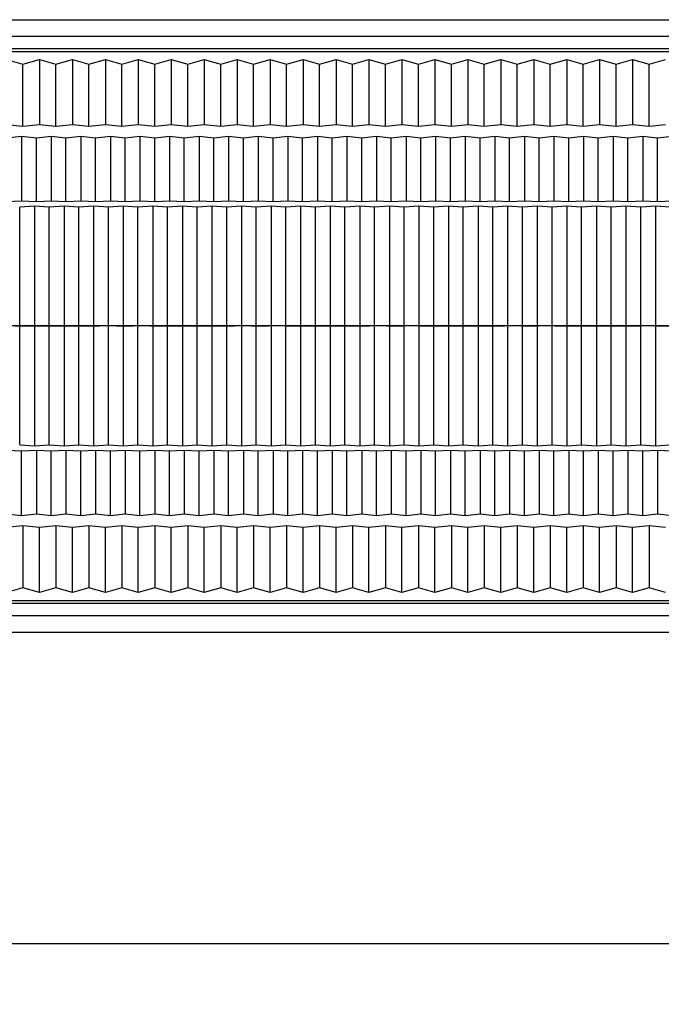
# Model space of a CAD drawing. Header units: millimetres. Extents: x 2355 to 2756, y -2363 to -2080.
# Tile 5 of 15: x 2477 to 2508, y -2287 to -2241. Entities that reach past the tile are written whole.
import ezdxf

# ---------------------------------------------------------------- set-up
doc = ezdxf.new("R2010")
doc.units = ezdxf.units.MM
doc.linetypes.add('CENTER', pattern=[50.8, 31.75, -6.35, 6.35, -6.35])
doc.layers.add('dim', color=82, linetype='Continuous', lineweight=18)
doc.styles.get("Standard").update_dxf_attribs({"font": 'txt', "bigfont": 'gbcbig.shx'})
doc.styles.add('尺寸', font='romans.shx', dxfattribs={"width": 0.85})
doc.dimstyles.get("Standard").update_dxf_attribs({"dimtxt": 1.2, "dimasz": 0.1875, "dimexe": 0.18, "dimexo": 0.0625, "dimgap": 0.09, "dimtad": 0, "dimtih": 1, "dimtoh": 1, "dimdsep": 46, "dimtxsty": 'Standard', "dimcen": 0.09, "dimadec": 0, "dimazin": 0, "dimtp": 0.01, "dimtm": 0.01, "dimtfac": 1, "dimtofl": 0, "dimtmove": 0, "dimatfit": 3, "dimfxl": 1, "dimtolj": 1, "dimarcsym": 0})

# ---------------------------------------------------------------- blocks, each defined once
blk = doc.blocks.new('*D18')
at = {"layer": 'Defpoints', "color": 0, "ltscale": 0.05}
for p in [(2393.863, -2269.851), (2674.663, -2269.851), (2674.663, -2284.584)]:
    blk.add_point(p, dxfattribs=at)
at = {"layer": 'dim', "color": 3, "lineweight": 25, "ltscale": 0.05}
for p, q in [((2393.863, -2270.601), (2393.863, -2285.334)), ((2674.663, -2270.601), (2674.663, -2285.334)), ((2396.863, -2284.584), (2516.438, -2284.584)), ((2671.663, -2284.584), (2552.089, -2284.584))]:
    blk.add_line(p, q, dxfattribs=at)
at = {"layer": 'dim', "color": 3, "ltscale": 0.05}
for points in [[(2396.863, -2284.084), (2396.863, -2285.084), (2393.863, -2284.584)], [(2671.663, -2284.084), (2671.663, -2285.084), (2674.663, -2284.584)]]:
    blk.add_solid(points, dxfattribs=at)
at = {"layer": 'dim', "color": 3, "ltscale": 0.05, "insert": (2534.263, -2284.584), "char_height": 3.75, "attachment_point": 5, "style": '尺寸', "bg_fill": 3, "box_fill_scale": 1.1, "bg_fill_color": 256, "bg_fill_true_color": 13158600, "bg_fill_transparency": 3276846}
blk.add_mtext('\\A1;280.8±0.20(A)', dxfattribs=at)
blk = doc.blocks.new('2011.2.2.2.2')
at = {"color": 3, "lineweight": -2, "ltscale": 0.15}
for p, q in [((0, 0), (-1.256, 0.336)), ((-0.75, 0), (-1.256, 0.336)), ((0, 0), (-1.256, -0.335)), ((-0.75, 0), (-1.256, -0.335)), ((0, 0), (-1, 0))]:
    blk.add_line(p, q, dxfattribs=at)

msp = doc.modelspace()

# ---------------------------------------------------------------- linework, layer by layer
at = {"color": 7, "linetype": 'Continuous'}
for p, q in [((2472.503, -2240.851), (2594.563, -2240.851)), ((2393.863, -2241.631), (2674.663, -2241.631)), ((2674.663, -2242.229), (2393.863, -2242.229)), ((2393.863, -2242.36), (2674.663, -2242.36)), ((2476.543, -2242.731), (2477.323, -2242.955)), ((2477.323, -2242.955), (2478.103, -2242.731)), ((2478.103, -2242.731), (2478.103, -2245.812)), ((2478.103, -2242.731), (2478.883, -2242.955)), ((2478.883, -2242.955), (2479.663, -2242.731)), ((2479.663, -2242.731), (2479.663, -2245.812)), ((2479.663, -2242.731), (2480.443, -2242.955)), ((2480.443, -2242.955), (2481.223, -2242.731)), ((2481.223, -2242.731), (2481.223, -2245.812)), ((2481.223, -2242.731), (2482.003, -2242.955)), ((2482.003, -2242.955), (2482.783, -2242.731)), ((2482.783, -2242.731), (2482.783, -2245.812)), ((2482.783, -2242.731), (2483.563, -2242.955)), ((2483.563, -2242.955), (2484.343, -2242.731)), ((2484.343, -2242.731), (2484.343, -2245.812)), ((2484.343, -2242.731), (2485.123, -2242.955)), ((2485.123, -2242.955), (2485.903, -2242.731)), ((2485.903, -2242.731), (2485.903, -2245.812)), ((2485.903, -2242.731), (2486.683, -2242.955)), ((2486.683, -2242.955), (2487.463, -2242.731)), ((2487.463, -2242.731), (2487.463, -2245.812)), ((2487.463, -2242.731), (2488.243, -2242.955)), ((2488.243, -2242.955), (2489.023, -2242.731)), ((2489.023, -2242.731), (2489.023, -2245.812)), ((2489.023, -2242.731), (2489.803, -2242.955)), ((2489.803, -2242.955), (2490.583, -2242.731)), ((2490.583, -2242.731), (2490.583, -2245.812)), ((2490.583, -2242.731), (2491.363, -2242.955)), ((2491.363, -2242.955), (2492.143, -2242.731)), ((2492.143, -2242.731), (2492.143, -2245.812)), ((2492.143, -2242.731), (2492.923, -2242.955)), ((2492.923, -2242.955), (2493.703, -2242.731)), ((2493.703, -2242.731), (2493.703, -2245.812)), ((2493.703, -2242.731), (2494.483, -2242.955)), ((2494.483, -2242.955), (2495.263, -2242.731)), ((2495.263, -2242.731), (2495.263, -2245.812)), ((2495.263, -2242.731), (2496.043, -2242.955)), ((2496.043, -2242.955), (2496.823, -2242.731)), ((2496.823, -2242.731), (2496.823, -2245.812)), ((2496.823, -2242.731), (2497.603, -2242.955)), ((2497.603, -2242.955), (2498.383, -2242.731)), ((2498.383, -2242.731), (2498.383, -2245.812)), ((2498.383, -2242.731), (2499.163, -2242.955)), ((2499.163, -2242.955), (2499.943, -2242.731)), ((2499.943, -2242.731), (2499.943, -2245.812)), ((2499.943, -2242.731), (2500.723, -2242.955)), ((2500.723, -2242.955), (2501.503, -2242.731)), ((2501.503, -2242.731), (2501.503, -2245.812)), ((2501.503, -2242.731), (2502.283, -2242.955)), ((2502.283, -2242.955), (2503.063, -2242.731)), ((2503.063, -2242.731), (2503.063, -2245.812)), ((2503.063, -2242.731), (2503.843, -2242.955)), ((2503.843, -2242.955), (2504.623, -2242.731)), ((2504.623, -2242.731), (2504.623, -2245.812)), ((2504.623, -2242.731), (2505.403, -2242.955)), ((2505.403, -2242.955), (2506.183, -2242.731)), ((2506.183, -2242.731), (2506.183, -2245.812)), ((2506.183, -2242.731), (2506.963, -2242.955)), ((2506.963, -2242.955), (2507.743, -2242.731)), ((2477.323, -2245.885), (2477.323, -2242.955)), ((2478.883, -2245.885), (2478.883, -2242.955)), ((2480.443, -2245.885), (2480.443, -2242.955)), ((2482.003, -2245.885), (2482.003, -2242.955)), ((2483.563, -2245.885), (2483.563, -2242.955)), ((2485.123, -2245.885), (2485.123, -2242.955)), ((2486.683, -2245.885), (2486.683, -2242.955)), ((2488.243, -2245.885), (2488.243, -2242.955)), ((2489.803, -2245.885), (2489.803, -2242.955)), ((2491.363, -2245.885), (2491.363, -2242.955)), ((2492.923, -2245.885), (2492.923, -2242.955)), ((2494.483, -2245.885), (2494.483, -2242.955)), ((2496.043, -2245.885), (2496.043, -2242.955)), ((2497.603, -2245.885), (2497.603, -2242.955)), ((2499.163, -2245.885), (2499.163, -2242.955)), ((2500.723, -2245.885), (2500.723, -2242.955)), ((2502.283, -2245.885), (2502.283, -2242.955)), ((2503.843, -2245.885), (2503.843, -2242.955)), ((2505.403, -2245.885), (2505.403, -2242.955)), ((2506.963, -2245.885), (2506.963, -2242.955)), ((2476.543, -2245.812), (2477.323, -2245.885)), ((2477.323, -2245.885), (2478.103, -2245.812)), ((2478.103, -2245.812), (2478.883, -2245.885)), ((2478.883, -2245.885), (2479.663, -2245.812)), ((2479.663, -2245.812), (2480.443, -2245.885)), ((2480.443, -2245.885), (2481.223, -2245.812)), ((2481.223, -2245.812), (2482.003, -2245.885)), ((2482.003, -2245.885), (2482.783, -2245.812)), ((2482.783, -2245.812), (2483.563, -2245.885)), ((2483.563, -2245.885), (2484.343, -2245.812)), ((2484.343, -2245.812), (2485.123, -2245.885)), ((2485.123, -2245.885), (2485.903, -2245.812)), ((2485.903, -2245.812), (2486.683, -2245.885)), ((2486.683, -2245.885), (2487.463, -2245.812)), ((2487.463, -2245.812), (2488.243, -2245.885)), ((2488.243, -2245.885), (2489.023, -2245.812)), ((2489.023, -2245.812), (2489.803, -2245.885)), ((2489.803, -2245.885), (2490.583, -2245.812)), ((2490.583, -2245.812), (2491.363, -2245.885)), ((2491.363, -2245.885), (2492.143, -2245.812)), ((2492.143, -2245.812), (2492.923, -2245.885)), ((2492.923, -2245.885), (2493.703, -2245.812)), ((2493.703, -2245.812), (2494.483, -2245.885)), ((2494.483, -2245.885), (2495.263, -2245.812)), ((2495.263, -2245.812), (2496.043, -2245.885)), ((2496.043, -2245.885), (2496.823, -2245.812)), ((2496.823, -2245.812), (2497.603, -2245.885)), ((2497.603, -2245.885), (2498.383, -2245.812)), ((2498.383, -2245.812), (2499.163, -2245.885)), ((2499.163, -2245.885), (2499.943, -2245.812)), ((2499.943, -2245.812), (2500.723, -2245.885)), ((2500.723, -2245.885), (2501.503, -2245.812)), ((2501.503, -2245.812), (2502.283, -2245.885)), ((2502.283, -2245.885), (2503.063, -2245.812)), ((2503.063, -2245.812), (2503.843, -2245.885)), ((2503.843, -2245.885), (2504.623, -2245.812)), ((2504.623, -2245.812), (2505.403, -2245.885)), ((2505.403, -2245.885), (2506.183, -2245.812)), ((2506.183, -2245.812), (2506.963, -2245.885)), ((2506.963, -2245.885), (2507.743, -2245.812)), ((2477.259, -2246.386), (2476.559, -2246.453)), ((2477.259, -2246.386), (2477.259, -2249.424)), ((2477.959, -2246.453), (2477.259, -2246.386)), ((2478.659, -2246.386), (2477.959, -2246.453)), ((2477.959, -2249.461), (2477.959, -2246.453)), ((2478.659, -2246.386), (2478.659, -2249.424)), ((2479.359, -2246.453), (2478.659, -2246.386)), ((2480.059, -2246.386), (2479.359, -2246.453)), ((2479.359, -2249.461), (2479.359, -2246.453)), ((2480.059, -2246.386), (2480.059, -2249.424)), ((2480.759, -2246.453), (2480.059, -2246.386)), ((2481.459, -2246.386), (2480.759, -2246.453)), ((2480.759, -2249.461), (2480.759, -2246.453)), ((2481.459, -2246.386), (2481.459, -2249.424)), ((2482.159, -2246.453), (2481.459, -2246.386)), ((2482.859, -2246.386), (2482.159, -2246.453)), ((2482.159, -2249.461), (2482.159, -2246.453)), ((2482.859, -2246.386), (2482.859, -2249.424)), ((2483.559, -2246.453), (2482.859, -2246.386)), ((2484.259, -2246.386), (2483.559, -2246.453)), ((2483.559, -2249.461), (2483.559, -2246.453)), ((2484.259, -2246.386), (2484.259, -2249.424)), ((2484.959, -2246.453), (2484.259, -2246.386)), ((2485.659, -2246.386), (2484.959, -2246.453)), ((2484.959, -2249.461), (2484.959, -2246.453)), ((2485.659, -2246.386), (2485.659, -2249.424)), ((2486.359, -2246.453), (2485.659, -2246.386)), ((2487.059, -2246.386), (2486.359, -2246.453)), ((2486.359, -2249.461), (2486.359, -2246.453)), ((2487.059, -2246.386), (2487.059, -2249.424)), ((2487.759, -2246.453), (2487.059, -2246.386)), ((2488.459, -2246.386), (2487.759, -2246.453)), ((2487.759, -2249.461), (2487.759, -2246.453)), ((2488.459, -2246.386), (2488.459, -2249.424)), ((2489.159, -2246.453), (2488.459, -2246.386)), ((2489.859, -2246.386), (2489.159, -2246.453)), ((2489.159, -2249.461), (2489.159, -2246.453)), ((2489.859, -2246.386), (2489.859, -2249.424)), ((2490.559, -2246.453), (2489.859, -2246.386)), ((2491.259, -2246.386), (2490.559, -2246.453)), ((2490.559, -2249.461), (2490.559, -2246.453)), ((2491.259, -2246.386), (2491.259, -2249.424)), ((2491.959, -2246.453), (2491.259, -2246.386)), ((2492.659, -2246.386), (2491.959, -2246.453)), ((2491.959, -2249.461), (2491.959, -2246.453)), ((2492.659, -2246.386), (2492.659, -2249.424)), ((2493.359, -2246.453), (2492.659, -2246.386)), ((2494.059, -2246.386), (2493.359, -2246.453)), ((2493.359, -2249.461), (2493.359, -2246.453)), ((2494.059, -2246.386), (2494.059, -2249.424)), ((2494.759, -2246.453), (2494.059, -2246.386)), ((2495.459, -2246.386), (2494.759, -2246.453)), ((2494.759, -2249.461), (2494.759, -2246.453)), ((2495.459, -2246.386), (2495.459, -2249.424)), ((2496.159, -2246.453), (2495.459, -2246.386)), ((2496.859, -2246.386), (2496.159, -2246.453)), ((2496.159, -2249.461), (2496.159, -2246.453)), ((2496.859, -2246.386), (2496.859, -2249.424)), ((2497.559, -2246.453), (2496.859, -2246.386)), ((2498.259, -2246.386), (2497.559, -2246.453)), ((2497.559, -2249.461), (2497.559, -2246.453)), ((2498.259, -2246.386), (2498.259, -2249.424)), ((2498.959, -2246.453), (2498.259, -2246.386)), ((2499.659, -2246.386), (2498.959, -2246.453)), ((2498.959, -2249.461), (2498.959, -2246.453)), ((2499.659, -2246.386), (2499.659, -2249.424)), ((2500.359, -2246.453), (2499.659, -2246.386)), ((2501.059, -2246.386), (2500.359, -2246.453)), ((2500.359, -2249.461), (2500.359, -2246.453)), ((2501.059, -2246.386), (2501.059, -2249.424)), ((2501.759, -2246.453), (2501.059, -2246.386)), ((2502.459, -2246.386), (2501.759, -2246.453)), ((2501.759, -2249.461), (2501.759, -2246.453)), ((2502.459, -2246.386), (2502.459, -2249.424)), ((2503.159, -2246.453), (2502.459, -2246.386)), ((2503.859, -2246.386), (2503.159, -2246.453)), ((2503.159, -2249.461), (2503.159, -2246.453)), ((2503.859, -2246.386), (2503.859, -2249.424)), ((2504.559, -2246.453), (2503.859, -2246.386)), ((2505.259, -2246.386), (2504.559, -2246.453)), ((2504.559, -2249.461), (2504.559, -2246.453)), ((2505.259, -2246.386), (2505.259, -2249.424)), ((2505.959, -2246.453), (2505.259, -2246.386)), ((2506.659, -2246.386), (2505.959, -2246.453)), ((2505.959, -2249.461), (2505.959, -2246.453)), ((2506.659, -2246.386), (2506.659, -2249.424)), ((2507.359, -2246.453), (2506.659, -2246.386)), ((2508.059, -2246.386), (2507.359, -2246.453)), ((2507.359, -2249.461), (2507.359, -2246.453)), ((2476.559, -2249.461), (2477.259, -2249.424)), ((2477.259, -2249.424), (2477.959, -2249.461)), ((2477.959, -2249.461), (2478.659, -2249.424)), ((2478.659, -2249.424), (2479.359, -2249.461)), ((2479.359, -2249.461), (2480.059, -2249.424)), ((2480.059, -2249.424), (2480.759, -2249.461)), ((2480.759, -2249.461), (2481.459, -2249.424)), ((2481.459, -2249.424), (2482.159, -2249.461)), ((2482.159, -2249.461), (2482.859, -2249.424)), ((2482.859, -2249.424), (2483.559, -2249.461)), ((2483.559, -2249.461), (2484.259, -2249.424)), ((2484.259, -2249.424), (2484.959, -2249.461)), ((2484.959, -2249.461), (2485.659, -2249.424)), ((2485.659, -2249.424), (2486.359, -2249.461)), ((2486.359, -2249.461), (2487.059, -2249.424)), ((2487.059, -2249.424), (2487.759, -2249.461)), ((2487.759, -2249.461), (2488.459, -2249.424)), ((2488.459, -2249.424), (2489.159, -2249.461)), ((2489.159, -2249.461), (2489.859, -2249.424)), ((2489.859, -2249.424), (2490.559, -2249.461)), ((2490.559, -2249.461), (2491.259, -2249.424)), ((2491.259, -2249.424), (2491.959, -2249.461)), ((2491.959, -2249.461), (2492.659, -2249.424)), ((2492.659, -2249.424), (2493.359, -2249.461)), ((2493.359, -2249.461), (2494.059, -2249.424)), ((2494.059, -2249.424), (2494.759, -2249.461)), ((2494.759, -2249.461), (2495.459, -2249.424)), ((2495.459, -2249.424), (2496.159, -2249.461)), ((2496.159, -2249.461), (2496.859, -2249.424)), ((2496.859, -2249.424), (2497.559, -2249.461)), ((2497.559, -2249.461), (2498.259, -2249.424)), ((2498.259, -2249.424), (2498.959, -2249.461)), ((2498.959, -2249.461), (2499.659, -2249.424)), ((2499.659, -2249.424), (2500.359, -2249.461)), ((2500.359, -2249.461), (2501.059, -2249.424)), ((2501.059, -2249.424), (2501.759, -2249.461)), ((2501.759, -2249.461), (2502.459, -2249.424)), ((2502.459, -2249.424), (2503.159, -2249.461)), ((2503.159, -2249.461), (2503.859, -2249.424)), ((2503.859, -2249.424), (2504.559, -2249.461)), ((2504.559, -2249.461), (2505.259, -2249.424)), ((2505.259, -2249.424), (2505.959, -2249.461)), ((2505.959, -2249.461), (2506.659, -2249.424)), ((2506.659, -2249.424), (2507.359, -2249.461)), ((2507.359, -2249.461), (2508.059, -2249.424)), ((2477.867, -2249.68), (2477.167, -2249.718)), ((2477.167, -2260.984), (2477.167, -2249.718)), ((2478.567, -2249.718), (2477.867, -2249.68)), ((2477.867, -2249.681), (2477.867, -2261.022)), ((2479.267, -2249.68), (2478.567, -2249.718)), ((2478.567, -2260.984), (2478.567, -2249.718)), ((2479.967, -2249.718), (2479.267, -2249.68)), ((2479.267, -2249.681), (2479.267, -2261.022)), ((2480.667, -2249.68), (2479.967, -2249.718)), ((2479.967, -2260.984), (2479.967, -2249.718)), ((2481.367, -2249.718), (2480.667, -2249.68)), ((2480.667, -2249.681), (2480.667, -2261.022)), ((2482.067, -2249.68), (2481.367, -2249.718)), ((2481.367, -2260.984), (2481.367, -2249.718)), ((2482.767, -2249.718), (2482.067, -2249.68)), ((2482.067, -2249.681), (2482.067, -2261.022)), ((2483.467, -2249.68), (2482.767, -2249.718)), ((2482.767, -2260.984), (2482.767, -2249.718)), ((2484.167, -2249.718), (2483.467, -2249.68)), ((2483.467, -2249.681), (2483.467, -2261.022)), ((2484.867, -2249.68), (2484.167, -2249.718)), ((2484.167, -2260.984), (2484.167, -2249.718)), ((2485.567, -2249.718), (2484.867, -2249.68)), ((2484.867, -2249.681), (2484.867, -2261.022)), ((2486.267, -2249.68), (2485.567, -2249.718)), ((2485.567, -2260.984), (2485.567, -2249.718)), ((2486.967, -2249.718), (2486.267, -2249.68)), ((2486.267, -2249.681), (2486.267, -2261.022)), ((2487.667, -2249.68), (2486.967, -2249.718)), ((2486.967, -2260.984), (2486.967, -2249.718)), ((2488.367, -2249.718), (2487.667, -2249.68)), ((2487.667, -2249.681), (2487.667, -2261.022)), ((2489.067, -2249.68), (2488.367, -2249.718)), ((2488.367, -2260.984), (2488.367, -2249.718)), ((2489.767, -2249.718), (2489.067, -2249.68)), ((2489.067, -2249.681), (2489.067, -2261.022)), ((2490.467, -2249.68), (2489.767, -2249.718)), ((2489.767, -2260.984), (2489.767, -2249.718)), ((2491.167, -2249.718), (2490.467, -2249.68)), ((2490.467, -2249.681), (2490.467, -2261.022)), ((2491.867, -2249.68), (2491.167, -2249.718)), ((2491.167, -2260.984), (2491.167, -2249.718)), ((2492.567, -2249.718), (2491.867, -2249.68)), ((2491.867, -2249.681), (2491.867, -2261.022)), ((2493.267, -2249.68), (2492.567, -2249.718)), ((2492.567, -2260.984), (2492.567, -2249.718)), ((2493.967, -2249.718), (2493.267, -2249.68)), ((2493.267, -2249.681), (2493.267, -2261.022)), ((2494.667, -2249.68), (2493.967, -2249.718)), ((2493.967, -2260.984), (2493.967, -2249.718)), ((2495.367, -2249.718), (2494.667, -2249.68)), ((2494.667, -2249.681), (2494.667, -2261.022)), ((2496.067, -2249.68), (2495.367, -2249.718)), ((2495.367, -2260.984), (2495.367, -2249.718)), ((2496.767, -2249.718), (2496.067, -2249.68)), ((2496.067, -2249.681), (2496.067, -2261.022)), ((2497.467, -2249.68), (2496.767, -2249.718)), ((2496.767, -2260.984), (2496.767, -2249.718)), ((2498.167, -2249.718), (2497.467, -2249.68)), ((2497.467, -2249.681), (2497.467, -2261.022)), ((2498.867, -2249.68), (2498.167, -2249.718)), ((2498.167, -2260.984), (2498.167, -2249.718)), ((2499.567, -2249.718), (2498.867, -2249.68)), ((2498.867, -2249.681), (2498.867, -2261.022)), ((2500.267, -2249.68), (2499.567, -2249.718)), ((2499.567, -2260.984), (2499.567, -2249.718)), ((2500.967, -2249.718), (2500.267, -2249.68)), ((2500.267, -2249.681), (2500.267, -2261.022)), ((2501.667, -2249.68), (2500.967, -2249.718)), ((2500.967, -2260.984), (2500.967, -2249.718)), ((2502.367, -2249.718), (2501.667, -2249.68)), ((2501.667, -2249.681), (2501.667, -2261.022)), ((2503.067, -2249.68), (2502.367, -2249.718)), ((2502.367, -2260.984), (2502.367, -2249.718)), ((2503.767, -2249.718), (2503.067, -2249.68)), ((2503.067, -2249.681), (2503.067, -2261.022)), ((2504.467, -2249.68), (2503.767, -2249.718)), ((2503.767, -2260.984), (2503.767, -2249.718)), ((2505.167, -2249.718), (2504.467, -2249.68)), ((2504.467, -2249.681), (2504.467, -2261.022)), ((2505.867, -2249.68), (2505.167, -2249.718)), ((2505.167, -2260.984), (2505.167, -2249.718)), ((2506.567, -2249.718), (2505.867, -2249.68)), ((2505.867, -2249.681), (2505.867, -2261.022)), ((2507.267, -2249.68), (2506.567, -2249.718)), ((2506.567, -2260.984), (2506.567, -2249.718)), ((2507.967, -2249.718), (2507.267, -2249.68)), ((2507.267, -2249.681), (2507.267, -2261.022)), ((2674.663, -2255.351), (2393.863, -2255.351)), ((2477.167, -2260.984), (2477.867, -2261.022)), ((2477.867, -2261.022), (2478.567, -2260.984)), ((2478.567, -2260.984), (2479.267, -2261.022)), ((2479.267, -2261.022), (2479.967, -2260.984)), ((2479.967, -2260.984), (2480.667, -2261.022)), ((2480.667, -2261.022), (2481.367, -2260.984)), ((2481.367, -2260.984), (2482.067, -2261.022)), ((2482.067, -2261.022), (2482.767, -2260.984)), ((2482.767, -2260.984), (2483.467, -2261.022)), ((2483.467, -2261.022), (2484.167, -2260.984)), ((2484.167, -2260.984), (2484.867, -2261.022)), ((2484.867, -2261.022), (2485.567, -2260.984)), ((2485.567, -2260.984), (2486.267, -2261.022)), ((2486.267, -2261.022), (2486.967, -2260.984)), ((2486.967, -2260.984), (2487.667, -2261.022)), ((2487.667, -2261.022), (2488.367, -2260.984)), ((2488.367, -2260.984), (2489.067, -2261.022)), ((2489.067, -2261.022), (2489.767, -2260.984)), ((2489.767, -2260.984), (2490.467, -2261.022)), ((2490.467, -2261.022), (2491.167, -2260.984)), ((2491.167, -2260.984), (2491.867, -2261.022)), ((2491.867, -2261.022), (2492.567, -2260.984)), ((2492.567, -2260.984), (2493.267, -2261.022)), ((2493.267, -2261.022), (2493.967, -2260.984)), ((2493.967, -2260.984), (2494.667, -2261.022)), ((2494.667, -2261.022), (2495.367, -2260.984)), ((2495.367, -2260.984), (2496.067, -2261.022)), ((2496.067, -2261.022), (2496.767, -2260.984)), ((2496.767, -2260.984), (2497.467, -2261.022)), ((2497.467, -2261.022), (2498.167, -2260.984)), ((2498.167, -2260.984), (2498.867, -2261.022)), ((2498.867, -2261.022), (2499.567, -2260.984)), ((2499.567, -2260.984), (2500.267, -2261.022)), ((2500.267, -2261.022), (2500.967, -2260.984)), ((2500.967, -2260.984), (2501.667, -2261.022)), ((2501.667, -2261.022), (2502.367, -2260.984)), ((2502.367, -2260.984), (2503.067, -2261.022)), ((2503.067, -2261.022), (2503.767, -2260.984)), ((2503.767, -2260.984), (2504.467, -2261.022)), ((2504.467, -2261.022), (2505.167, -2260.984)), ((2505.167, -2260.984), (2505.867, -2261.022)), ((2505.867, -2261.022), (2506.567, -2260.984)), ((2506.567, -2260.984), (2507.267, -2261.022)), ((2507.267, -2261.022), (2507.967, -2260.984)), ((2477.259, -2261.278), (2476.559, -2261.241)), ((2477.959, -2261.241), (2477.259, -2261.278)), ((2477.259, -2264.316), (2477.259, -2261.278)), ((2477.959, -2261.241), (2477.959, -2264.25)), ((2478.659, -2261.278), (2477.959, -2261.241)), ((2479.359, -2261.241), (2478.659, -2261.278)), ((2478.659, -2264.316), (2478.659, -2261.278)), ((2479.359, -2261.241), (2479.359, -2264.25)), ((2480.059, -2261.278), (2479.359, -2261.241)), ((2480.759, -2261.241), (2480.059, -2261.278)), ((2480.059, -2264.316), (2480.059, -2261.278)), ((2480.759, -2261.241), (2480.759, -2264.25)), ((2481.459, -2261.278), (2480.759, -2261.241)), ((2482.159, -2261.241), (2481.459, -2261.278)), ((2481.459, -2264.316), (2481.459, -2261.278)), ((2482.159, -2261.241), (2482.159, -2264.25)), ((2482.859, -2261.278), (2482.159, -2261.241)), ((2483.559, -2261.241), (2482.859, -2261.278)), ((2482.859, -2264.316), (2482.859, -2261.278)), ((2483.559, -2261.241), (2483.559, -2264.25)), ((2484.259, -2261.278), (2483.559, -2261.241)), ((2484.959, -2261.241), (2484.259, -2261.278)), ((2484.259, -2264.316), (2484.259, -2261.278)), ((2484.959, -2261.241), (2484.959, -2264.25)), ((2485.659, -2261.278), (2484.959, -2261.241)), ((2486.359, -2261.241), (2485.659, -2261.278)), ((2485.659, -2264.316), (2485.659, -2261.278)), ((2486.359, -2261.241), (2486.359, -2264.25)), ((2487.059, -2261.278), (2486.359, -2261.241)), ((2487.759, -2261.241), (2487.059, -2261.278)), ((2487.059, -2264.316), (2487.059, -2261.278)), ((2487.759, -2261.241), (2487.759, -2264.25)), ((2488.459, -2261.278), (2487.759, -2261.241)), ((2489.159, -2261.241), (2488.459, -2261.278)), ((2488.459, -2264.316), (2488.459, -2261.278)), ((2489.159, -2261.241), (2489.159, -2264.25)), ((2489.859, -2261.278), (2489.159, -2261.241)), ((2490.559, -2261.241), (2489.859, -2261.278)), ((2489.859, -2264.316), (2489.859, -2261.278)), ((2490.559, -2261.241), (2490.559, -2264.25)), ((2491.259, -2261.278), (2490.559, -2261.241)), ((2491.959, -2261.241), (2491.259, -2261.278)), ((2491.259, -2264.316), (2491.259, -2261.278)), ((2491.959, -2261.241), (2491.959, -2264.25)), ((2492.659, -2261.278), (2491.959, -2261.241)), ((2493.359, -2261.241), (2492.659, -2261.278)), ((2492.659, -2264.316), (2492.659, -2261.278)), ((2493.359, -2261.241), (2493.359, -2264.25)), ((2494.059, -2261.278), (2493.359, -2261.241)), ((2494.759, -2261.241), (2494.059, -2261.278)), ((2494.059, -2264.316), (2494.059, -2261.278)), ((2494.759, -2261.241), (2494.759, -2264.25)), ((2495.459, -2261.278), (2494.759, -2261.241)), ((2496.159, -2261.241), (2495.459, -2261.278)), ((2495.459, -2264.316), (2495.459, -2261.278)), ((2496.159, -2261.241), (2496.159, -2264.25)), ((2496.859, -2261.278), (2496.159, -2261.241)), ((2497.559, -2261.241), (2496.859, -2261.278)), ((2496.859, -2264.316), (2496.859, -2261.278)), ((2497.559, -2261.241), (2497.559, -2264.25)), ((2498.259, -2261.278), (2497.559, -2261.241)), ((2498.959, -2261.241), (2498.259, -2261.278)), ((2498.259, -2264.316), (2498.259, -2261.278)), ((2498.959, -2261.241), (2498.959, -2264.25)), ((2499.659, -2261.278), (2498.959, -2261.241)), ((2500.359, -2261.241), (2499.659, -2261.278)), ((2499.659, -2264.316), (2499.659, -2261.278)), ((2500.359, -2261.241), (2500.359, -2264.25)), ((2501.059, -2261.278), (2500.359, -2261.241)), ((2501.759, -2261.241), (2501.059, -2261.278)), ((2501.059, -2264.316), (2501.059, -2261.278)), ((2501.759, -2261.241), (2501.759, -2264.25)), ((2502.459, -2261.278), (2501.759, -2261.241)), ((2503.159, -2261.241), (2502.459, -2261.278)), ((2502.459, -2264.316), (2502.459, -2261.278)), ((2503.159, -2261.241), (2503.159, -2264.25)), ((2503.859, -2261.278), (2503.159, -2261.241)), ((2504.559, -2261.241), (2503.859, -2261.278)), ((2503.859, -2264.316), (2503.859, -2261.278)), ((2504.559, -2261.241), (2504.559, -2264.25)), ((2505.259, -2261.278), (2504.559, -2261.241)), ((2505.959, -2261.241), (2505.259, -2261.278)), ((2505.259, -2264.316), (2505.259, -2261.278)), ((2505.959, -2261.241), (2505.959, -2264.25)), ((2506.659, -2261.278), (2505.959, -2261.241)), ((2507.359, -2261.241), (2506.659, -2261.278)), ((2506.659, -2264.316), (2506.659, -2261.278)), ((2507.359, -2261.241), (2507.359, -2264.25)), ((2508.059, -2261.278), (2507.359, -2261.241)), ((2476.559, -2264.25), (2477.259, -2264.316)), ((2477.259, -2264.316), (2477.959, -2264.25)), ((2477.959, -2264.25), (2478.659, -2264.316)), ((2478.659, -2264.316), (2479.359, -2264.25)), ((2479.359, -2264.25), (2480.059, -2264.316)), ((2480.059, -2264.316), (2480.759, -2264.25)), ((2480.759, -2264.25), (2481.459, -2264.316)), ((2481.459, -2264.316), (2482.159, -2264.25)), ((2482.159, -2264.25), (2482.859, -2264.316)), ((2482.859, -2264.316), (2483.559, -2264.25)), ((2483.559, -2264.25), (2484.259, -2264.316)), ((2484.259, -2264.316), (2484.959, -2264.25)), ((2484.959, -2264.25), (2485.659, -2264.316)), ((2485.659, -2264.316), (2486.359, -2264.25)), ((2486.359, -2264.25), (2487.059, -2264.316)), ((2487.059, -2264.316), (2487.759, -2264.25)), ((2487.759, -2264.25), (2488.459, -2264.316)), ((2488.459, -2264.316), (2489.159, -2264.25)), ((2489.159, -2264.25), (2489.859, -2264.316)), ((2489.859, -2264.316), (2490.559, -2264.25)), ((2490.559, -2264.25), (2491.259, -2264.316)), ((2491.259, -2264.316), (2491.959, -2264.25)), ((2491.959, -2264.25), (2492.659, -2264.316)), ((2492.659, -2264.316), (2493.359, -2264.25)), ((2493.359, -2264.25), (2494.059, -2264.316)), ((2494.059, -2264.316), (2494.759, -2264.25)), ((2494.759, -2264.25), (2495.459, -2264.316)), ((2495.459, -2264.316), (2496.159, -2264.25)), ((2496.159, -2264.25), (2496.859, -2264.316)), ((2496.859, -2264.316), (2497.559, -2264.25)), ((2497.559, -2264.25), (2498.259, -2264.316)), ((2498.259, -2264.316), (2498.959, -2264.25)), ((2498.959, -2264.25), (2499.659, -2264.316)), ((2499.659, -2264.316), (2500.359, -2264.25)), ((2500.359, -2264.25), (2501.059, -2264.316)), ((2501.059, -2264.316), (2501.759, -2264.25)), ((2501.759, -2264.25), (2502.459, -2264.316)), ((2502.459, -2264.316), (2503.159, -2264.25)), ((2503.159, -2264.25), (2503.859, -2264.316)), ((2503.859, -2264.316), (2504.559, -2264.25)), ((2504.559, -2264.25), (2505.259, -2264.316)), ((2505.259, -2264.316), (2505.959, -2264.25)), ((2505.959, -2264.25), (2506.659, -2264.316)), ((2506.659, -2264.316), (2507.359, -2264.25)), ((2507.359, -2264.25), (2508.059, -2264.316)), ((2477.323, -2264.817), (2476.543, -2264.89)), ((2477.323, -2264.817), (2477.323, -2267.747)), ((2478.103, -2264.89), (2477.323, -2264.817)), ((2478.883, -2264.817), (2478.103, -2264.89)), ((2478.103, -2267.971), (2478.103, -2264.89)), ((2478.883, -2264.817), (2478.883, -2267.747)), ((2479.663, -2264.89), (2478.883, -2264.817)), ((2480.443, -2264.817), (2479.663, -2264.89)), ((2479.663, -2267.971), (2479.663, -2264.89)), ((2480.443, -2264.817), (2480.443, -2267.747)), ((2481.223, -2264.89), (2480.443, -2264.817)), ((2482.003, -2264.817), (2481.223, -2264.89)), ((2481.223, -2267.971), (2481.223, -2264.89)), ((2482.003, -2264.817), (2482.003, -2267.747)), ((2482.783, -2264.89), (2482.003, -2264.817)), ((2483.563, -2264.817), (2482.783, -2264.89)), ((2482.783, -2267.971), (2482.783, -2264.89)), ((2483.563, -2264.817), (2483.563, -2267.747)), ((2484.343, -2264.89), (2483.563, -2264.817)), ((2485.123, -2264.817), (2484.343, -2264.89)), ((2484.343, -2267.971), (2484.343, -2264.89)), ((2485.123, -2264.817), (2485.123, -2267.747)), ((2485.903, -2264.89), (2485.123, -2264.817)), ((2486.683, -2264.817), (2485.903, -2264.89)), ((2485.903, -2267.971), (2485.903, -2264.89)), ((2486.683, -2264.817), (2486.683, -2267.747)), ((2487.463, -2264.89), (2486.683, -2264.817)), ((2488.243, -2264.817), (2487.463, -2264.89)), ((2487.463, -2267.971), (2487.463, -2264.89)), ((2488.243, -2264.817), (2488.243, -2267.747)), ((2489.023, -2264.89), (2488.243, -2264.817)), ((2489.803, -2264.817), (2489.023, -2264.89)), ((2489.023, -2267.971), (2489.023, -2264.89)), ((2489.803, -2264.817), (2489.803, -2267.747)), ((2490.583, -2264.89), (2489.803, -2264.817)), ((2491.363, -2264.817), (2490.583, -2264.89)), ((2490.583, -2267.971), (2490.583, -2264.89)), ((2491.363, -2264.817), (2491.363, -2267.747)), ((2492.143, -2264.89), (2491.363, -2264.817)), ((2492.923, -2264.817), (2492.143, -2264.89)), ((2492.143, -2267.971), (2492.143, -2264.89)), ((2492.923, -2264.817), (2492.923, -2267.747)), ((2493.703, -2264.89), (2492.923, -2264.817)), ((2494.483, -2264.817), (2493.703, -2264.89)), ((2493.703, -2267.971), (2493.703, -2264.89)), ((2494.483, -2264.817), (2494.483, -2267.747)), ((2495.263, -2264.89), (2494.483, -2264.817)), ((2496.043, -2264.817), (2495.263, -2264.89)), ((2495.263, -2267.971), (2495.263, -2264.89)), ((2496.043, -2264.817), (2496.043, -2267.747)), ((2496.823, -2264.89), (2496.043, -2264.817)), ((2497.603, -2264.817), (2496.823, -2264.89)), ((2496.823, -2267.971), (2496.823, -2264.89)), ((2497.603, -2264.817), (2497.603, -2267.747)), ((2498.383, -2264.89), (2497.603, -2264.817)), ((2499.163, -2264.817), (2498.383, -2264.89)), ((2498.383, -2267.971), (2498.383, -2264.89)), ((2499.163, -2264.817), (2499.163, -2267.747)), ((2499.943, -2264.89), (2499.163, -2264.817)), ((2500.723, -2264.817), (2499.943, -2264.89)), ((2499.943, -2267.971), (2499.943, -2264.89)), ((2500.723, -2264.817), (2500.723, -2267.747)), ((2501.503, -2264.89), (2500.723, -2264.817)), ((2502.283, -2264.817), (2501.503, -2264.89)), ((2501.503, -2267.971), (2501.503, -2264.89)), ((2502.283, -2264.817), (2502.283, -2267.747)), ((2503.063, -2264.89), (2502.283, -2264.817)), ((2503.843, -2264.817), (2503.063, -2264.89)), ((2503.063, -2267.971), (2503.063, -2264.89)), ((2503.843, -2264.817), (2503.843, -2267.747)), ((2504.623, -2264.89), (2503.843, -2264.817)), ((2505.403, -2264.817), (2504.623, -2264.89)), ((2504.623, -2267.971), (2504.623, -2264.89)), ((2505.403, -2264.817), (2505.403, -2267.747)), ((2506.183, -2264.89), (2505.403, -2264.817)), ((2506.963, -2264.817), (2506.183, -2264.89)), ((2506.183, -2267.971), (2506.183, -2264.89)), ((2506.963, -2264.817), (2506.963, -2267.747)), ((2507.743, -2264.89), (2506.963, -2264.817)), ((2477.323, -2267.747), (2476.543, -2267.971)), ((2478.103, -2267.971), (2477.323, -2267.747)), ((2478.883, -2267.747), (2478.103, -2267.971)), ((2479.663, -2267.971), (2478.883, -2267.747)), ((2480.443, -2267.747), (2479.663, -2267.971)), ((2481.223, -2267.971), (2480.443, -2267.747)), ((2482.003, -2267.747), (2481.223, -2267.971)), ((2482.783, -2267.971), (2482.003, -2267.747)), ((2483.563, -2267.747), (2482.783, -2267.971)), ((2484.343, -2267.971), (2483.563, -2267.747)), ((2485.123, -2267.747), (2484.343, -2267.971)), ((2485.903, -2267.971), (2485.123, -2267.747)), ((2486.683, -2267.747), (2485.903, -2267.971)), ((2487.463, -2267.971), (2486.683, -2267.747)), ((2488.243, -2267.747), (2487.463, -2267.971)), ((2489.023, -2267.971), (2488.243, -2267.747)), ((2489.803, -2267.747), (2489.023, -2267.971)), ((2490.583, -2267.971), (2489.803, -2267.747)), ((2491.363, -2267.747), (2490.583, -2267.971)), ((2492.143, -2267.971), (2491.363, -2267.747)), ((2492.923, -2267.747), (2492.143, -2267.971)), ((2493.703, -2267.971), (2492.923, -2267.747)), ((2494.483, -2267.747), (2493.703, -2267.971)), ((2495.263, -2267.971), (2494.483, -2267.747)), ((2496.043, -2267.747), (2495.263, -2267.971)), ((2496.823, -2267.971), (2496.043, -2267.747)), ((2497.603, -2267.747), (2496.823, -2267.971)), ((2498.383, -2267.971), (2497.603, -2267.747)), ((2499.163, -2267.747), (2498.383, -2267.971)), ((2499.943, -2267.971), (2499.163, -2267.747)), ((2500.723, -2267.747), (2499.943, -2267.971)), ((2501.503, -2267.971), (2500.723, -2267.747)), ((2502.283, -2267.747), (2501.503, -2267.971)), ((2503.063, -2267.971), (2502.283, -2267.747)), ((2503.843, -2267.747), (2503.063, -2267.971)), ((2504.623, -2267.971), (2503.843, -2267.747)), ((2505.403, -2267.747), (2504.623, -2267.971)), ((2506.183, -2267.971), (2505.403, -2267.747)), ((2506.963, -2267.747), (2506.183, -2267.971)), ((2507.743, -2267.971), (2506.963, -2267.747)), ((2393.863, -2268.342), (2674.663, -2268.342)), ((2393.863, -2268.473), (2674.663, -2268.473)), ((2674.663, -2269.071), (2393.863, -2269.071)), ((2433.565, -2269.851), (2524.058, -2269.851))]:
    msp.add_line(p, q, dxfattribs=at)
at = {"color": 1, "linetype": 'CENTER', "ltscale": 0.12582}
msp.add_line((2393.863, -2255.351), (2674.663, -2255.351), dxfattribs=at)

# ---------------------------------------------------------------- next in the draw order: dimensions: what is measured, and where the dimension line sits
at = {"layer": 'dim', "ltscale": 0.05}
dim = msp.add_linear_dim(base=(2674.663, -2284.584), p1=(2393.863, -2269.851), p2=(2674.663, -2269.851), text='<>(A)', dimstyle='Standard', override={"dimscale": 1.5, "dimtxt": 2.5, "dimasz": 2, "dimexe": 0.49975, "dimexo": 0.49975, "dimgap": 0.49975, "dimtih": 0, "dimtoh": 0, "dimtxsty": '尺寸', "dimcen": 0, "dimclrd": 3, "dimclre": 3, "dimclrt": 3, "dimadec": 1, "dimazin": 2, "dimtol": 1, "dimtp": 0.2, "dimtm": 0.2, "dimatfit": 0, "dimldrblk": '2011.2.2.2.2', "dimfxl": 0.18, "dimtfill": 1, "dimtfillclr": 256, "dimtzin": 0, "dimlwd": 25, "dimlwe": 25}, dxfattribs=at)
dim.commit()
dim.dimension.update_dxf_attribs({"geometry": '*D18', "text_midpoint": (2534.263, -2284.584)})

doc.saveas('drawing.dxf')
